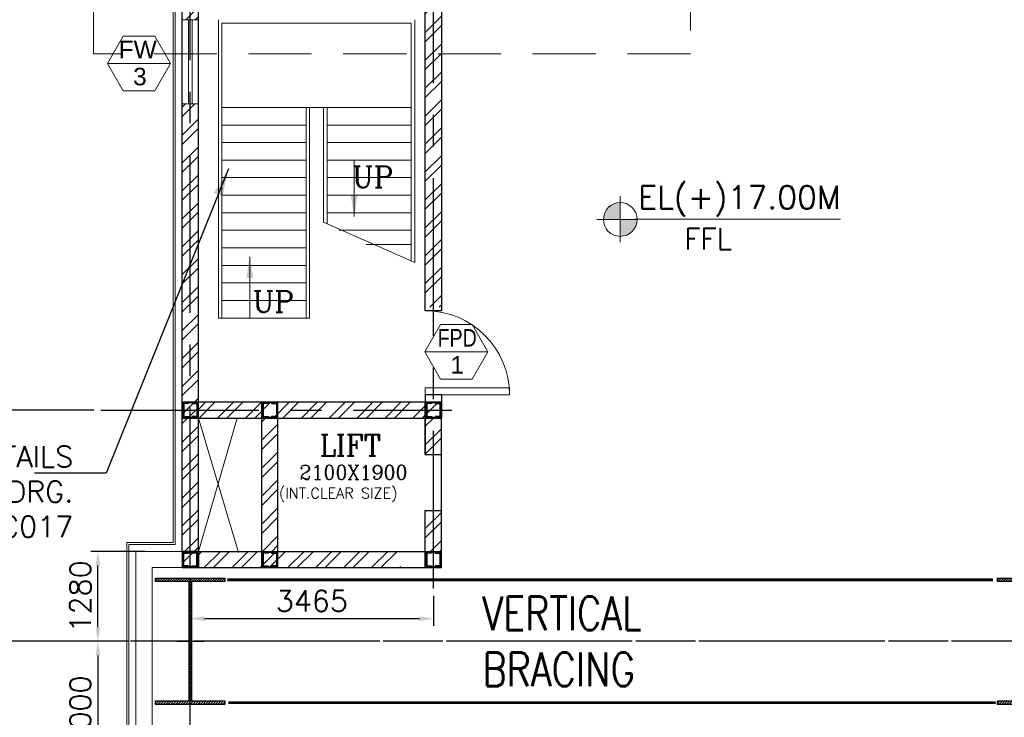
# Model space of a CAD drawing. Header units: inches. Extents: x 306235 to 1392759, y -66369 to 421098.
# Tile 5 of 91: x 313560 to 327594, y -20861 to -10924. Entities that reach past the tile are written whole.
import ezdxf
from ezdxf.enums import TextEntityAlignment as Align

# ---------------------------------------------------------------- set-up
doc = ezdxf.new("R2010")
doc.units = ezdxf.units.IN
doc.header["$LTSCALE"] = 1800
doc.header["$MEASUREMENT"] = 0
for name, pattern in [('CENTER', [2, 1.25, -0.25, 0.25, -0.25]), ('DASHED', [0.75, 0.5, -0.25]), ('HIDDEN', [0.375, 0.25, -0.125])]:
    doc.linetypes.add(name, pattern=pattern)
doc.layers.get('0').update_dxf_attribs({"color": 253, "lineweight": 9})
for name, color, linetype, lineweight in [('0a', 7, 'Continuous', 9), ('1', 7, 'Continuous', 18), ('2CON', 1, 'Continuous', 13), ('A-CUT OUT', 3, 'Continuous', 30), ('A-DOOR', 31, 'Continuous', 9), ('A-WIN TAG', 3, 'Continuous', 13), ('A-WIN TAG TEXT', 3, 'Continuous', 13), ('CLAD-1', 3, 'Continuous', 15), ('CONCRETE', 145, 'Continuous', 18), ('LEADER', 4, 'Continuous', 15), ('STAIR', 2, 'Continuous', 18), ('WALL HATCH', 251, 'Continuous', 13), ('WINDOW', 3, 'Continuous', 13)]:
    doc.layers.add(name, color=color, linetype=linetype, lineweight=lineweight)
for name, color, linetype in [('BRACING', 1, 'HIDDEN'), ('CEN', 2, 'CENTER'), ('COL', 1, 'Continuous'), ('DIM', 4, 'Continuous'), ('GRID', 251, 'CENTER'), ('REV3', 2, 'Continuous'), ('TEXT', 3, 'Continuous'), ('WALL', 6, 'Continuous')]:
    doc.layers.add(name, color=color, linetype=linetype)
doc.styles.add('ROAMNS', font='ROMANS.shx')
doc.styles.add('ROMANC', font='ROMANC.SHX')
doc.styles.add('ROMANS', font='romans.shx')
doc.styles.add('SIMPLEX-25', font='simplex.shx')
doc.styles.get("Standard").update_dxf_attribs({"font": 'arial.ttf'})
doc.linetypes.add('FENCELINE1', pattern='A,0.25,-0.1,[133,ltypeshp.shx,S=0.1,R=0,X=-0.1,Y=0],-0.1,1', length=1.45)
doc.dimstyles.new('270-TA-100', dxfattribs={"dimscale": 150, "dimtxt": 400, "dimasz": 2, "dimexe": 0.75, "dimexo": 1, "dimgap": 1, "dimtad": 1, "dimdec": 0, "dimzin": 12, "dimdsep": 46, "dimtxsty": 'ROMANS', "dimcen": 0, "dimclrd": 256, "dimclre": 256, "dimclrt": 6, "dimadec": 1, "dimazin": 3, "dimtfac": 1, "dimtdec": 0, "dimtix": 1, "dimtmove": 2, "dimatfit": 0, "dimfxl": 1.25, "dimarcsym": 2})
doc.dimstyles.new('DIM INT 1', dxfattribs={"dimtxt": 300, "dimasz": 200, "dimexe": 100, "dimexo": 100, "dimgap": 100, "dimtad": 1, "dimdec": 0, "dimzin": 13, "dimdsep": 46, "dimlunit": 5, "dimtxsty": 'ROAMNS', "dimblk1": 'CLOSEDBLANK', "dimcen": 0.09, "dimclrd": 9, "dimclre": 9, "dimclrt": 4, "dimadec": 0, "dimazin": 0, "dimtfac": 1, "dimtdec": 0, "dimtix": 1, "dimtmove": 2, "dimatfit": 3, "dimfxl": 1, "dimtolj": 1, "dimtzin": 13, "dimarcsym": 0})
doc.dimstyles.new('DIM100 x2', dxfattribs={"dimscale": 0, "dimtxt": 400, "dimasz": 400, "dimexe": 100, "dimexo": 100, "dimgap": 100, "dimtad": 1, "dimdec": 0, "dimzin": 13, "dimdsep": 46, "dimtxsty": 'ROMANS', "dimblk2": 'OBLIQUE', "dimcen": 100, "dimdle": 100, "dimclrd": 9, "dimclre": 9, "dimclrt": 4, "dimadec": 0, "dimazin": 0, "dimtfac": 1.1, "dimtdec": 0, "dimtix": 1, "dimtmove": 2, "dimatfit": 3, "dimfxl": 1, "dimtolj": 1, "dimtzin": 13, "dimarcsym": 0})
pattern_1 = [(45, (-440708.83, -169272.05), (-198.87378, 198.87378), []), (45, (-440576.25, -169272.05), (-198.87378, 198.87378), [])]

# ---------------------------------------------------------------- blocks, each defined once
blk = doc.blocks.new('B-ROW COLUMN')
at = {"layer": 'COL'}
h = blk.add_hatch(dxfattribs=at)
h.set_pattern_fill('ANSI31', color=256, scale=200, style=0)
h.set_pattern_definition([(45, (155648.048, 63141.767), (-17.67767, 17.67767), [])])
h.paths.add_polyline_path([(171095, 85178), (172085, 85178), (172085, 85128), (171095, 85128)])
h.paths.add_polyline_path([(171574, 86878), (171606, 86878), (171606, 85178), (171574, 85178)])
h.paths.add_polyline_path([(171095, 86928), (172085, 86928), (172085, 86878), (171095, 86878)])
blk.add_line((171590, 85128), (171590, 86928))
at = {"layer": 'CEN'}
for p, q in [((171590, 85128), (171590, 86928)), ((171399, 86028), (171782, 86028))]:
    blk.add_line(p, q, dxfattribs=at)
at = {"layer": 'COL'}
for points in [[(171095, 86928), (172085, 86928), (172085, 86878), (171095, 86878)], [(171574, 86878), (171606, 86878), (171606, 85178), (171574, 85178)], [(171095, 85178), (172085, 85178), (172085, 85128), (171095, 85128)]]:
    blk.add_lwpolyline(points, close=True, dxfattribs=at)
blk = doc.blocks.new('*D524')
at = {"layer": 'Defpoints', "color": 0, "transparency": 16777216}
for p in [(315067, -19779), (314675, -21779), (315217, -21779)]:
    blk.add_point(p, dxfattribs=at)
at = {"layer": 'DIM', "color": 9, "lineweight": -2, "transparency": 16777216}
for p, q in [((314967, -19779), (314575, -19779)), ((314675, -19979), (314675, -21579)), ((315117, -21779), (314575, -21779))]:
    blk.add_line(p, q, dxfattribs=at)
at = {"layer": 'DIM', "color": 9, "transparency": 16777216}
for points in [[(314642, -19979), (314708, -19979), (314675, -19779)], [(314642, -21579), (314708, -21579), (314675, -21779)]]:
    blk.add_solid(points, dxfattribs=at)
at = {"layer": 'DIM', "color": 4, "transparency": 16777216, "insert": (314425, -20779), "char_height": 300, "attachment_point": 5, "rotation": 90, "style": 'ROAMNS'}
blk.add_mtext('\\A1;2000', dxfattribs=at)
blk = doc.blocks.new('_ClosedBlank')
at = {"color": 0, "linetype": 'ByBlock', "lineweight": -2}
for p, q in [((-1, 0.167), (0, 0)), ((-1, 0.167), (-1, -0.167)), ((0, 0), (-1, -0.167))]:
    blk.add_line(p, q, dxfattribs=at)
blk = doc.blocks.new('*D533')
at = {"layer": 'Defpoints', "color": 0, "transparency": 16777216}
for p in [(314675, -18499), (315447, -18499), (315217, -19779)]:
    blk.add_point(p, dxfattribs=at)
at = {"layer": 'DIM', "color": 9, "lineweight": -2, "transparency": 16777216}
for p, q in [((315347, -18499), (314575, -18499)), ((314675, -19579), (314675, -18699)), ((315117, -19779), (314575, -19779))]:
    blk.add_line(p, q, dxfattribs=at)
at = {"layer": 'DIM', "color": 9, "transparency": 16777216}
for points in [[(314642, -18699), (314708, -18699), (314675, -18499)], [(314642, -19579), (314708, -19579), (314675, -19779)]]:
    blk.add_solid(points, dxfattribs=at)
at = {"layer": 'DIM', "color": 4, "transparency": 16777216, "insert": (314425, -19139), "char_height": 300, "attachment_point": 5, "rotation": 90, "style": 'ROAMNS'}
blk.add_mtext('\\A1;1280', dxfattribs=at)
blk = doc.blocks.new('*D534')
at = {"layer": 'Defpoints', "color": 0, "transparency": 16777216}
for p in [(313307, -10809), (314717, -10809), (314717, -16484)]:
    blk.add_point(p, dxfattribs=at)
at = {"layer": 'DIM', "color": 9, "lineweight": -2, "transparency": 16777216}
for p, q in [((314617, -10809), (313207, -10809)), ((313307, -16084), (313307, -11209)), ((314617, -16484), (313207, -16484))]:
    blk.add_line(p, q, dxfattribs=at)
at = {"layer": 'DIM', "color": 9, "transparency": 16777216}
for points in [[(313241, -11209), (313374, -11209), (313307, -10809)], [(313241, -16084), (313374, -16084), (313307, -16484)]]:
    blk.add_solid(points, dxfattribs=at)
at = {"layer": 'DIM', "color": 4, "transparency": 16777216, "insert": (313007, -13646), "char_height": 400, "attachment_point": 5, "rotation": 90, "style": 'ROMANS'}
blk.add_mtext('\\A1;5675', dxfattribs=at)
blk = doc.blocks.new('_Oblique')
at = {"color": 0, "linetype": 'ByBlock', "lineweight": -2}
blk.add_line((-0.5, -0.5), (0.5, 0.5), dxfattribs=at)
blk = doc.blocks.new('M_Fire Door Single - 1200 x 2100mm FPD1-Level 1')
at = {"layer": 'A-DOOR'}
for p, q in [((500, -115), (500, -1315)), ((600, -115), (500, -115)), ((600, -115), (600, -1315)), ((600, -1315), (500, -1315))]:
    blk.add_line(p, q, dxfattribs=at)
blk.add_arc((600, -115), 1200, 180, 270, dxfattribs=at)
blk = doc.blocks.new('Stub column')
at = {"layer": 'COL', "linetype": 'ByBlock'}
for p, q in [((-108, 90), (-108, -90)), ((-108, 90), (-100, 90)), ((-108, 90), (-100, 90)), ((-108, 90), (-108, -90)), ((-25, 100), (-100, 100)), ((-100, 100), (-100, -100)), ((-100, 100), (-100, -100)), ((-25, 100), (-100, 100)), ((90, 108), (-90, 108)), ((-90, 100), (-90, 108)), ((-90, 100), (-90, 108)), ((-25, 100), (100, 100)), ((90, 100), (90, 108)), ((100, 100), (100, -100)), ((108, 90), (100, 90)), ((108, 90), (108, -90)), ((-108, -90), (-100, -90)), ((-108, -90), (-100, -90)), ((-100, -100), (-25, -100)), ((-100, -100), (-25, -100)), ((-90, -100), (-90, -108)), ((-90, -100), (-90, -108)), ((90, -108), (-90, -108)), ((100, -100), (-25, -100)), ((90, -100), (90, -108)), ((108, -90), (100, -90))]:
    blk.add_line(p, q, dxfattribs=at)
for points in [[(-25, -100), (-25, -97, 0.401544), (-31, -91), (-88, -88, -0.401544), (-94, -82), (-94, 82, -0.401544), (-88, 88), (-31, 91, 0.401544), (-25, 97), (-25, 100)], [(-25, -100), (-25, -97, 0.401544), (-31, -91), (-88, -88, -0.401544), (-94, -82), (-94, 82, -0.401544), (-88, 88), (-31, 91, 0.401544), (-25, 97), (-25, 100)], [(25, -100), (25, -97, -0.401544), (31, -91), (88, -88, 0.401544), (94, -82), (94, 82, 0.401544), (88, 88), (31, 91, -0.401544), (25, 97), (25, 100)]]:
    blk.add_lwpolyline(points, format="xyb", dxfattribs=at)
blk = doc.blocks.new('*D663')
at = {"layer": 'Defpoints', "color": 0, "transparency": 16777216}
for p in [(319457, -19029), (319457, -19456), (315992, -20679)]:
    blk.add_point(p, dxfattribs=at)
at = {"layer": 'DIM', "color": 9, "lineweight": -2, "transparency": 16777216}
for p, q in [((319457, -19129), (319457, -19556)), ((315992, -20579), (315992, -19356)), ((316192, -19456), (319257, -19456))]:
    blk.add_line(p, q, dxfattribs=at)
at = {"layer": 'DIM', "color": 9, "transparency": 16777216}
for points in [[(316192, -19423), (316192, -19490), (315992, -19456)], [(319257, -19423), (319257, -19490), (319457, -19456)]]:
    blk.add_solid(points, dxfattribs=at)
at = {"layer": 'DIM', "color": 4, "transparency": 16777216, "insert": (317724, -19206), "char_height": 300, "attachment_point": 5, "style": 'ROAMNS'}
blk.add_mtext('\\A1;3465', dxfattribs=at)
blk = doc.blocks.new('PL-FFL2')
at = {"layer": 'A-CUT OUT'}
h = blk.add_hatch(color=7, dxfattribs=at)
h.paths.add_polyline_path([(3.09, 1.96, 0.414214), (1.09, -0.04), (3.09, -0.04)])
h.paths.add_polyline_path([(5.09, -0.04), (3.09, -0.04), (3.09, -2.04, 0.414214)])
at = {"color": 1, "linetype": 'Continuous'}
for p, q in [((3.09, 2.74), (3.09, -2.74)), ((29.24, 0), (4.78, 0)), ((4.78, 0), (5.09, 0)), ((0.31, -0.04), (5.09, -0.04))]:
    blk.add_line(p, q, dxfattribs=at)
blk.add_circle((3.09, -0.04), 2, dxfattribs=at)
at = {"color": 4, "linetype": 'Continuous'}
blk.add_attdef('EL(+)', text='', height=2.75, dxfattribs=at).set_placement((18.98, 2.4), align=Align.MIDDLE)
at = {"color": 3, "linetype": 'Continuous'}
blk.add_attdef('XXX', text='', height=2.5, dxfattribs=at).set_placement((18.44, -3.52), align=Align.MIDDLE)
blk = doc.blocks.new('SC-01& LIFT')
at = {"layer": 'WALL HATCH'}
h = blk.add_hatch(dxfattribs=at)
h.set_pattern_fill('ANSI32', color=256, scale=750, style=0)
h.set_pattern_definition([(45, (-441363.83, -169222.05), (-198.87378, 198.87378), []), (45, (-441231.25, -169222.05), (-198.87378, 198.87378), [])])
edge = h.paths.add_edge_path()
edge.add_arc((3523, -33583100), 33587860, 89.9999019, 90.0002943, ccw=False)
edge.add_line((3580, 4760), (3580, 9000))
edge.add_line((3580, 9000), (3350, 9000))
edge.add_line((3350, 9000), (3350, 4760))
h = blk.add_hatch(dxfattribs=at)
h.set_pattern_fill('ANSI32', color=256, scale=750, style=0)
h.set_pattern_definition([(45, (-421565.83, -181789.8), (-198.87378, 198.87378), []), (45, (-421433.25, -181789.8), (-198.87378, 198.87378), [])])
edge = h.paths.add_edge_path()
edge.add_line((2305, 3180), (115, 3180))
edge.add_line((115, 3180), (115, 3295))
edge.add_line((115, 3295), (3000, 3295))
edge.add_line((3580, 3295), (3580, 3180))
edge.add_line((3580, 3180), (2305, 3180))
edge = h.paths.add_edge_path()
edge.add_line((115, 3295), (115, 3410))
edge.add_line((115, 3410), (125, 3410))
edge.add_line((125, 3410), (3580, 3410))
edge.add_line((3580, 3410), (3580, 3295))
edge.add_line((3580, 3295), (115, 3295))
h = blk.add_hatch(dxfattribs=at)
h.set_pattern_fill('ANSI32', color=256, scale=750, style=0)
h.set_pattern_definition([(45, (-466225.8, -141084.9), (-198.87378, 198.87378), []), (45, (-466093.2, -141084.9), (-198.87378, 198.87378), [])])
h.paths.add_polyline_path([(1250, 3180), (1020, 3180), (1020, 1280), (1250, 1280)])
h = blk.add_hatch(dxfattribs=at)
h.set_pattern_fill('ANSI32', color=256, scale=750, style=0)
h.set_pattern_definition(pattern_1)
h.paths.add_polyline_path([(3580, 3180), (3350, 3180), (3350, 2663), (3580, 2663)])
h = blk.add_hatch(dxfattribs=at)
h.set_pattern_fill('ANSI32', color=256, scale=750, style=0)
h.set_pattern_definition(pattern_1)
h.paths.add_polyline_path([(3580, 1863), (3350, 1863), (3350, 1280), (3580, 1280)])
h = blk.add_hatch(dxfattribs=at)
h.set_pattern_fill('ANSI32', color=256, scale=750, style=0)
h.set_pattern_definition([(45, (-441713.83, -169272.05), (-198.87378, 198.87378), []), (45, (-441581.25, -169272.05), (-198.87378, 198.87378), [])])
h.paths.add_polyline_path([(3000, 1050), (3000, 1280), (115, 1280), (115, 1050)])
at = {"layer": 'COL'}
blk.add_lwpolyline([(3350, 3410), (3580, 3410), (3580, 3180), (3350, 3180)], close=True, dxfattribs=at)
at = {"layer": 'REV3', "linetype": 'Continuous'}
for p, q in [((115, 1280), (-115, 1280)), ((115, 1050), (-115, 1050))]:
    blk.add_line(p, q, dxfattribs=at)
at = {"layer": 'STAIR', "linetype": 'FENCELINE1', "ltscale": 0.25}
for p, q in [((400, 8855), (400, 4605)), ((3200, 8855), (3200, 5396)), ((1700, 7605), (1700, 4605)), ((1900, 7605), (1900, 5971))]:
    blk.add_line(p, q, dxfattribs=at)
at = {"layer": 'STAIR'}
for p, q in [((450, 8805), (450, 4605)), ((3150, 8805), (450, 8805)), ((3150, 8805), (3150, 5422)), ((3150, 7605), (450, 7605)), ((1650, 7605), (1650, 4605)), ((1950, 7605), (1950, 5945)), ((1650, 7355), (450, 7355)), ((3150, 7355), (1950, 7355)), ((1650, 7105), (450, 7105)), ((3150, 7105), (1950, 7105)), ((1650, 6855), (450, 6855)), ((3150, 6855), (1950, 6855)), ((1650, 6605), (450, 6605)), ((3150, 6605), (1950, 6605)), ((1650, 6355), (450, 6355)), ((3150, 6355), (1950, 6355)), ((1650, 6105), (450, 6105)), ((3150, 6105), (1950, 6105)), ((3200, 5396), (1900, 5971)), ((1650, 5855), (450, 5855)), ((3150, 5855), (2122, 5855)), ((3150, 5655), (2505, 5655)), ((1650, 5605), (450, 5605)), ((1650, 5355), (450, 5355)), ((1650, 5105), (450, 5105)), ((1650, 4855), (450, 4855)), ((1700, 4605), (400, 4605))]:
    blk.add_line(p, q, dxfattribs=at)
at = {"layer": 'WALL'}
for p, q in [((3350, 3510), (3350, 3410)), ((3580, 3510), (3580, 3410)), ((1020, 1050), (1020, 3410)), ((1250, 1050), (1250, 3410)), ((3350, 3180), (3350, 2663)), ((3350, 2663), (3350, 3180)), ((3580, 1050), (3580, 3180)), ((3350, 2663), (3580, 2663)), ((3350, 1863), (3580, 1863)), ((3350, 1050), (3350, 1863)), ((-115, 1280), (-115, 1050)), ((-115, 1050), (3580, 1050))]:
    blk.add_line(p, q, dxfattribs=at)
at = {"layer": 'WALL', "flags": 128}
for points in [[(3580, 9000), (3580, 4710), (3350, 4710), (3350, 9000)], [(3580, 3510), (3350, 3510)], [(-115, 3410), (3580, 3410)], [(-115, 3180), (3580, 3180)], [(3350, 1280), (3350, 1863)], [(3580, 1280), (3580, 1863)], [(-115, 1280), (3580, 1280)], [(115, 1050), (3580, 1050)]]:
    blk.add_lwpolyline(points, dxfattribs=at)
at = {"layer": 'WALL'}
for points in [[(-115, 1280), (-115, 1050)], [(115, 1280), (115, 1050)]]:
    blk.add_lwpolyline(points, dxfattribs=at)
at = {"layer": 'COL', "xscale": -1, "rotation": 180}
for p in [(0, 3295), (1135, 3295), (3465, 3295), (1135, 1165), (3465, 1165)]:
    blk.add_blockref('Stub column', p, dxfattribs=at)
at = {"layer": 'COL'}
blk.add_blockref('Stub column', (0, 1165), dxfattribs=at)
at = {"layer": 'TEXT', "linetype": 'CENTER', "style": 'ROMANC'}
for s, height, p in [('UP', 300, (2305, 6467, -1000)), ('UP', 300, (888, 4691, -1000)), ('LIFT', 300, (1843, 2644)), ('2100X1900', 200, (1554, 2307)), ('(INT.CLEAR SIZE)', 150, (1263, 2036))]:
    blk.add_text(s, height=height, dxfattribs=at).set_placement(p)
at = {"layer": 'LEADER'}
for points in [[(2337, 6050), (2337, 6855)], [(848, 5478), (848, 4605)]]:
    blk.add_leader(points, dimstyle='270-TA-100', dxfattribs=at)

msp = doc.modelspace()

# ---------------------------------------------------------------- hatches: boundary and pattern name
at = {"layer": 'WALL HATCH'}
h = msp.add_hatch(dxfattribs=at)
h.set_pattern_fill('ANSI32', color=256, scale=750, style=0)
h.set_pattern_definition([(45, (-87722.1, -144504), (-198.87378, 198.87378), []), (45, (-87589.52, -144504), (-198.87378, 198.87378), [])])
h.paths.add_polyline_path([(315446.6, -5828.7), (315216.6, -5828.7), (315216.6, -7958.7), (315876.6, -7958.7), (315876.6, -8678.7), (316106.6, -8678.7), (316106.6, -7728.7), (315446.6, -7728.7)])
h.paths.add_polyline_path([(315876.6, -10923.7), (316106.6, -10923.7), (316106.6, -9278.7), (315876.6, -9278.7)])
h.paths.add_polyline_path([(316106.6, -12123.7), (315876.6, -12123.7), (315876.6, -18498.7), (315876.6, -18728.7), (316106.6, -18728.7)])

# ---------------------------------------------------------------- linework, layer by layer
for p, q in [((316661.6, -16598.7), (316106.6, -18498.7)), ((316106.6, -16598.7), (316676.6, -18513.7))]:
    msp.add_line(p, q)
at = {"layer": '0a', "linetype": 'DASHED'}
msp.add_lwpolyline([(323121.6, -6126.7), (323121.6, -11408.5), (314612.4, -11408.5), (314612.4, -4165.5), (321360.9, -4165.5), (323989.6, -2319.7)], close=True, dxfattribs=at)
at = {"layer": '2CON'}
for p, q in [((315711.8, -11547.2), (314811.8, -11547.2)), ((320234.3, -15655.7), (319334.3, -15655.7))]:
    msp.add_line(p, q, dxfattribs=at)
at = {"layer": 'A-WIN TAG'}
for points in [[(315036.8, -11157.5), (314811.8, -11547.2), (315036.8, -11936.9), (315486.8, -11936.9), (315711.8, -11547.2), (315486.8, -11157.5)], [(319559.3, -15266), (319334.3, -15655.7), (319559.3, -16045.4), (320009.3, -16045.4), (320234.3, -15655.7), (320009.3, -15266)]]:
    msp.add_lwpolyline(points, close=True, dxfattribs=at)
at = {"layer": 'BRACING', "const_width": 40}
for points in [[(316521.4, -18903.7), (327431.4, -18903.7)], [(316535, -20653.7), (327473.3, -20653.7)]]:
    msp.add_lwpolyline(points, dxfattribs=at)
at = {"layer": 'CLAD-1'}
for p, q in [((315748.6, -18370.7), (315748.6, -8086.7)), ((315088.6, -18370.7), (315088.6, -18728.7)), ((315748.6, -18370.7), (315088.6, -18370.7))]:
    msp.add_line(p, q, dxfattribs=at)
at = {"layer": 'CLAD-1', "flags": 128}
for points in [[(315116.6, -21778.7), (315116.6, -18398.7), (315776.6, -18398.7), (315776.6, -8058.7), (315116.6, -8058.7), (315116.6, -5598.7)], [(315088.6, -21778.7), (315088.6, -18728.7)]]:
    msp.add_lwpolyline(points, dxfattribs=at)
at = {"layer": 'CONCRETE'}
for p, q in [((315216.6, -51058.7), (315216.6, -18498.7)), ((315876.6, -18498.7), (315216.6, -18498.7)), ((315446.6, -27453.7), (315446.6, -18728.7)), ((315876.6, -18728.7), (315446.6, -18728.7))]:
    msp.add_line(p, q, dxfattribs=at)
at = {"layer": 'GRID'}
for p, q in [((315991.6, -58299.5), (315991.6, -3278.7)), ((315991.6, -58299.5), (315991.6, -3778.7)), ((319456.6, -19028.7), (319456.6, -10393.7)), ((319456.6, -19028.7), (319456.6, -10393.7)), ((314716.6, -16483.7), (319721.6, -16483.7)), ((444291.6, -19778.7), (309191.6, -19778.7)), ((444291.6, -19778.7), (309191.6, -19778.7)), ((329491.6, -19778.7), (314491.6, -19778.7))]:
    msp.add_line(p, q, dxfattribs=at)
at = {"layer": 'WALL'}
for p, q in [((315876.6, -18498.7), (315876.6, -7958.7)), ((316106.6, -18728.7), (316106.6, -7958.7))]:
    msp.add_line(p, q, dxfattribs=at)
at = {"layer": 'WINDOW', "ltscale": 100}
for p, q in [((315968, -12123.7), (315968, -10923.7)), ((316018, -12123.7), (316018, -10923.7))]:
    msp.add_line(p, q, dxfattribs=at)
msp.add_lwpolyline([(315876.6, -10923.7), (315876.6, -12123.7), (316106.6, -12123.7), (316106.6, -10923.7)], close=True, dxfattribs=at)

# ---------------------------------------------------------------- block references
for p in [(144401.4, -105806.3), (156401.4, -105806.3)]:
    msp.add_blockref('B-ROW COLUMN', p)
at = {"layer": '1'}
ref = msp.add_blockref('PL-FFL2', (321748.9, -13765), dxfattribs=dict(at, xscale=120, yscale=120, zscale=120))
ref.add_attrib('XXX', 'FFL', dxfattribs={"layer": '0', "color": 3, "linetype": 'Continuous', "height": 300, "style": 'SIMPLEX-25'}).set_placement((323371.4, -14045.5), align=Align.MIDDLE)
ref.add_attrib('EL(+)', 'EL(+)17.00M', dxfattribs={"layer": '0', "color": 4, "linetype": 'Continuous', "height": 330, "style": 'SIMPLEX-25'}).set_placement((323820, -13477.4), align=Align.MIDDLE)
at = {"layer": 'A-DOOR'}
msp.add_blockref('SC-01& LIFT', (315991.6, -19778.7), dxfattribs=at)
at = {"layer": 'A-DOOR', "xscale": -1, "rotation": 90.00000000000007}
msp.add_blockref('M_Fire Door Single - 1200 x 2100mm FPD1-Level 1', (319226.6, -15668.7), dxfattribs=at)

# ---------------------------------------------------------------- texts
at = {"layer": 'A-WIN TAG'}
for s, p in [('FW', (315242.1, -11347.3)), ('3', (315273.4, -11733.1))]:
    msp.add_text(s, height=250, dxfattribs=at).set_placement(p, align=Align.MIDDLE)
at = {"layer": 'A-WIN TAG TEXT', "width": 0.8}
msp.add_text('FPD', height=250, dxfattribs=at).set_placement((319795.6, -15455.8), align=Align.MIDDLE)
at = {"layer": 'A-WIN TAG TEXT'}
msp.add_text('1', height=250, dxfattribs=at).set_placement((319795.9, -15841.6), align=Align.MIDDLE)
at = {"layer": 'TEXT'}
for s, insert, char_height, width, attachment_point, style in [('FOR STAIRCASE DETAILS REFER STRUCTURE DRG.\\PPE-DG-412-612-C017', (314323, -16996.9), 300, 6129.982, 3, 'ROAMNS'), ('{\\W0.8;VERTICAL BRACING}', (320155.4, -19138.7), 480, 2515.419, 1, 'ROMANS')]:
    msp.add_mtext(s, dxfattribs=dict(at, insert=insert, char_height=char_height, width=width, attachment_point=attachment_point, style=style))

# ---------------------------------------------------------------- dimensions: what is measured, and where the dimension line sits
at = {"layer": 'DIM'}
for base, p1, p2, dimstyle, override, picture, middle in [((313307.3, -10808.7), (314716.6, -16483.7), (314716.6, -10808.7), 'DIM100 x2', {"dimscale": 1}, '*D534', (313007.3, -13646.2)), ((314674.9, -18498.7), (315216.6, -19778.7), (315446.6, -18498.7), 'DIM INT 1', {"dimtmove": 0}, '*D533', (314424.9, -19138.7)), ((314674.9, -21778.7), (315066.6, -19778.7), (315216.6, -21778.7), 'DIM INT 1', {"dimtmove": 0}, '*D524', (314424.9, -20778.7))]:
    dim = msp.add_linear_dim(base=base, p1=p1, p2=p2, angle=90, dimstyle=dimstyle, override=override, dxfattribs=at)
    dim.commit()
    dim.dimension.update_dxf_attribs({"geometry": picture, "text_midpoint": middle})
dim = msp.add_linear_dim(base=(319456.6, -19456.5), p1=(315991.6, -20678.7), p2=(319456.6, -19028.7), dimstyle='DIM INT 1', override={"dimtmove": 0}, dxfattribs=at)
dim.commit()
dim.dimension.update_dxf_attribs({"geometry": '*D663', "text_midpoint": (317724.1, -19206.5)})

# ---------------------------------------------------------------- leaders
msp.add_leader([(316536.6, -13048.7), (314793, -17385.7), (313773.5, -17385.7)], dimstyle='DIM100 x2', override={"dimscale": 1}, dxfattribs=at)

doc.saveas('drawing.dxf')
